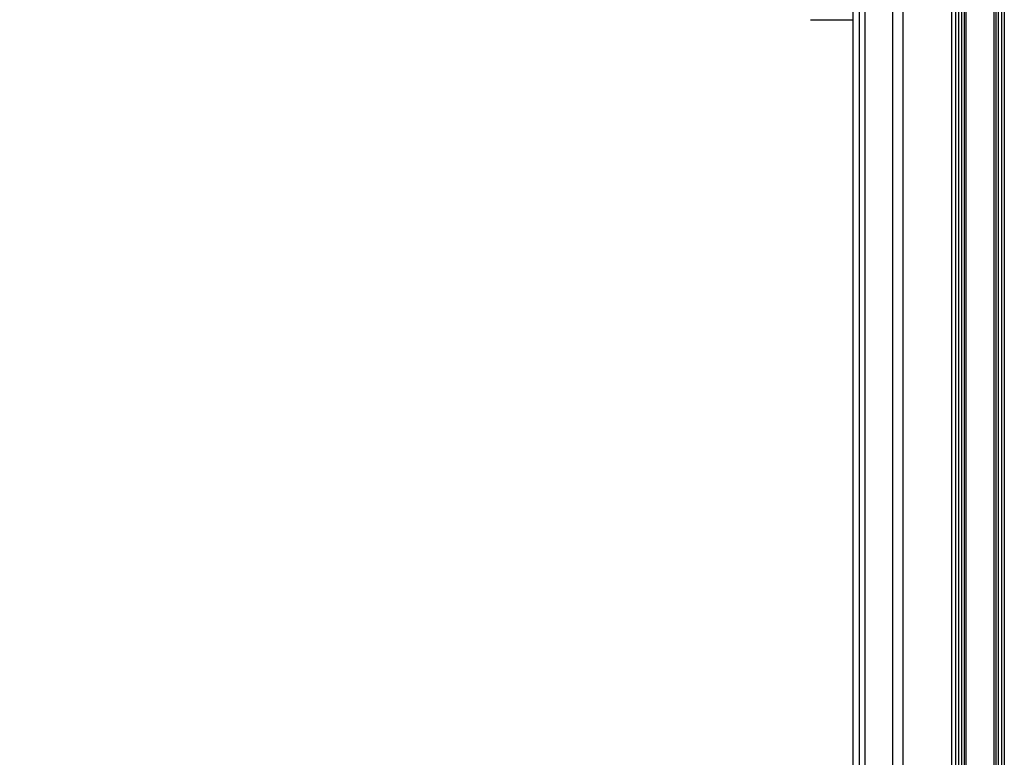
# Model space of a CAD drawing. Header units: millimetres. Extents: x 20 to 26560, y 40 to 17955.
# Tile 13 of 90: x 9010 to 10013, y 4413 to 5165. Entities that reach past the tile are written whole.
import ezdxf

# ---------------------------------------------------------------- set-up
doc = ezdxf.new("R2010")
doc.units = ezdxf.units.MM
doc.header["$LTSCALE"] = 2
doc.layers.add('COMPONENT_GEOMETRY', color=7, linetype='Continuous')
doc.styles.add('SLDTEXTSTYLE0', font='TXT', dxfattribs={"width": 0.75})
doc.dimstyles.new('SLDDIMSTYLE0', dxfattribs={"dimtxt": 150, "dimasz": 6.604, "dimexe": 0, "dimexo": 0.0625, "dimgap": 37.5, "dimtad": 0, "dimtih": 1, "dimtoh": 1, "dimdec": 1, "dimrnd": 1e-09, "dimzin": 12, "dimdsep": 46, "dimtxsty": 'SLDTEXTSTYLE0', "dimsah": 1, "dimcen": 0.09, "dimadec": 0, "dimazin": 3, "dimtfac": 1, "dimtdec": 1, "dimtofl": 0, "dimtmove": 0, "dimatfit": 3, "dimfxl": 1, "dimfrac": 2, "dimtolj": 1, "dimtzin": 12, "dimarcsym": 0})

# ---------------------------------------------------------------- blocks, each defined once
blk = doc.blocks.new('_D_3')
at = {"layer": 'COMPONENT_GEOMETRY', "color": 7}
for p, q in [((9873.9, 7345), (7394.1, 7345)), ((7400.4, 7345), (7400.4, 4671)), ((7100.3, 4640.5), (7054.6, 4640.5)), ((7054.6, 4640.5), (7054.6, 4402.4)), ((7700.5, 4640.5), (7746.2, 4640.5)), ((7746.2, 4640.5), (7746.2, 4402.4)), ((7054.6, 4402.4), (7100.3, 4402.4)), ((7746.2, 4402.4), (7700.5, 4402.4)), ((7400.4, 1504), (7400.4, 4177.9)), ((9668.8, 1504), (7394.1, 1504))]:
    blk.add_line(p, q, dxfattribs=at)
for points in [[(7400.4, 7345), (7399.4, 7338.4), (7401.4, 7338.4)], [(7400.4, 1504), (7401.4, 1510.6), (7399.4, 1510.6)]]:
    blk.add_solid(points, dxfattribs=at)
at = {"layer": 'COMPONENT_GEOMETRY', "color": 7, "char_height": 150, "attachment_point": 1, "style": 'SLDTEXTSTYLE0'}
for s, insert in [('9\'6.98"', (7100.3, 4595.7)), ('2920.5mm', (6908.1, 4371.3))]:
    blk.add_mtext(s, dxfattribs=dict(at, insert=insert))

msp = doc.modelspace()

# ---------------------------------------------------------------- linework, layer by layer
at = {"color": 8, "linetype": 'Continuous', "lineweight": 25}
for p, q in [((9865.56, 1576.96), (9865.56, 7324.96)), ((9871.02, 7324.96), (9871.02, 1576.96)), ((9899.27, 1576.96), (9899.27, 7324.96)), ((9909.47, 7324.96), (9909.47, 1576.96)), ((9959.38, 1576.96), (9959.38, 7324.96)), ((9966.59, 1576.96), (9966.59, 5894.85)), ((9969.42, 5894.85), (9969.42, 1576.96)), ((9972.42, 1576.96), (9972.42, 5894.75)), ((9973.84, 5894.73), (9973.84, 1576.96)), ((10002.78, 1576.96), (10002.78, 5894.73)), ((10004.19, 5894.75), (10004.19, 1576.96)), ((10007.19, 1576.96), (10007.19, 5894.85)), ((10010.02, 5894.85), (10010.02, 1576.96)), ((9858.76, 5794.5), (9858.76, 1576.96))]:
    msp.add_line(p, q, dxfattribs=at)
at = {"color": 7, "linetype": 'Continuous', "lineweight": 25}
for p, q in [((9963.67, 1576.96), (9963.67, 7324.96)), ((10012.95, 7324.96), (10012.95, 1576.96)), ((9858.75, 5794.49), (9858.75, 1576.96)), ((9815.46, 5164.94), (9858.75, 5164.94))]:
    msp.add_line(p, q, dxfattribs=at)

# ---------------------------------------------------------------- dimensions: what is measured, and where the dimension line sits
at = {"layer": 'COMPONENT_GEOMETRY', "color": 7}
dim = msp.add_linear_dim(base=(7400.43, 1503.96), p1=(9876.44, 7344.96), p2=(9671.31, 1503.96), angle=90, dimstyle='SLDDIMSTYLE0', dxfattribs=at)
dim.commit()
dim.dimension.update_dxf_attribs({"geometry": '_D_3', "text_midpoint": (7400.43, 4424.46), "dimtype": 160})

doc.saveas('drawing.dxf')
